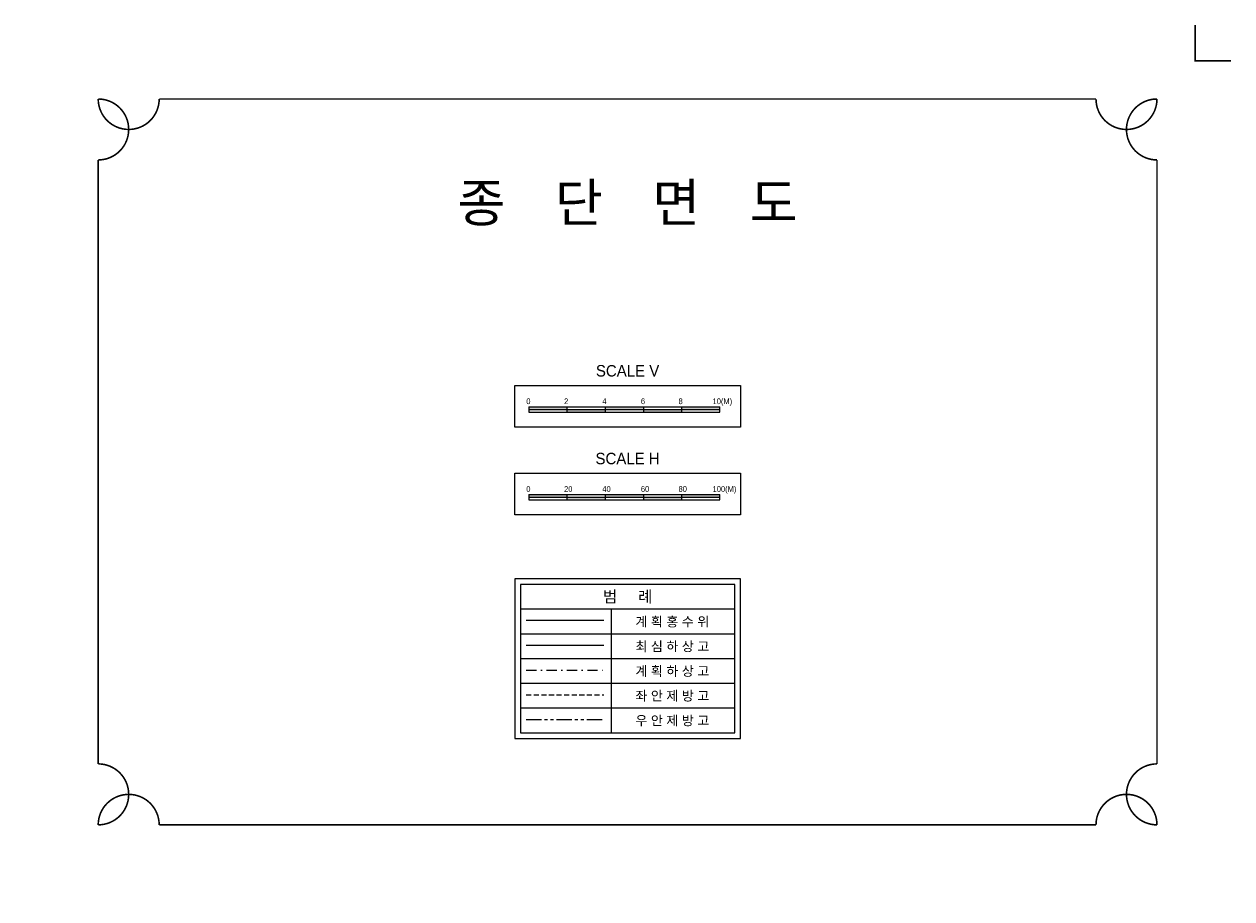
# Model space of a CAD drawing. Header units: metres. Extents: x -2 to 1691, y -14 to 5352.
# Tile 23 of 23: x 933 to 1691, y 4802 to 5352. Entities that reach past the tile are written whole.
import ezdxf
from ezdxf.enums import TextEntityAlignment as Align

# ---------------------------------------------------------------- set-up
doc = ezdxf.new("R2010")
doc.units = ezdxf.units.M
doc.header["$LTSCALE"] = 5
for name, pattern in [('CENTER', [50.8, 31.75, -6.35, 6.35, -6.35]), ('DASHDOT2', [12.7, 6.35, -3.175, 0, -3.175]), ('DASHED', [19.05, 12.7, -6.35]), ('PHANTOMX2', [127, 63.5, -12.7, 12.7, -12.7, 12.7, -12.7])]:
    doc.linetypes.add(name, pattern=pattern)
doc.layers.get('0').update_dxf_attribs({"linetype": 'CONTINUOUS'})
for name, color, linetype in [('BOX', 6, 'CONTINUOUS'), ('LT1', 4, 'CONTINUOUS'), ('계획하상', 6, 'CONTINUOUS'), ('계획홍수위', 6, 'CONTINUOUS'), ('도곽', 7, 'CONTINUOUS'), ('스케일', 7, 'CONTINUOUS'), ('우안제방고', 3, 'CONTINUOUS'), ('좌안제방고', 2, 'CONTINUOUS'), ('흙색', 7, 'CONTINUOUS')]:
    doc.layers.add(name, color=color, linetype=linetype)
doc.styles.add('CGS', font='Dotum.ttf')
doc.styles.add('굴림', font='Gulim.ttf')
doc.styles.add('돋움', font='Dotum.ttf')
doc.styles.add('돋움체', font='DotumChe.ttf')

msp = doc.modelspace()

# ---------------------------------------------------------------- linework, layer by layer
at = {"layer": 'BOX', "color": 6, "linetype": 'Continuous', "const_width": 1}
msp.add_lwpolyline([(979.03, 5074.35), (979.03, 5266.46, 1), (979.03, 5304.75, 1), (1017.31, 5304.75), (1605.54, 5304.75, 1), (1643.83, 5304.75, 1), (1643.83, 5266.46), (1643.83, 5079.15), (1643.83, 4887.04, 1), (1643.83, 4848.75, 1), (1605.54, 4848.75), (1017.31, 4848.75, 1), (979.03, 4848.75, 1), (979.03, 4887.04)], format="xyb", close=True, dxfattribs=at)
at = {"layer": 'LT1', "linetype": 'Continuous'}
msp.add_line((1247.78, 4961.53), (1296.52, 4961.53), dxfattribs=at)
at = {"layer": '계획하상', "linetype": 'DASHDOT2', "ltscale": 0.2}
msp.add_line((1247.78, 4946.01), (1296.52, 4946.01), dxfattribs=at)
at = {"layer": '계획홍수위', "linetype": 'CENTER'}
msp.add_line((1247.78, 4977.27), (1296.52, 4977.27), dxfattribs=at)
at = {"layer": '도곽', "color": 6}
for p, q in [((1378.68, 4984.15), (1244.18, 4984.15)), ((1301.02, 4984.15), (1301.02, 4906.54)), ((1378.68, 4968.63), (1244.18, 4968.63)), ((1378.68, 4953.1), (1244.18, 4953.1)), ((1378.68, 4937.58), (1244.18, 4937.58)), ((1378.68, 4922.06), (1244.18, 4922.06))]:
    msp.add_line(p, q, dxfattribs=at)
at = {"layer": '도곽'}
for points, const_width in [([(1667.83, 5351.19), (1667.83, 5328.75), (1690.27, 5328.75)], 1.15), ([(955.03, 4802.31), (955.03, 4824.75), (932.59, 4824.75)], 0.115)]:
    msp.add_lwpolyline(points, dxfattribs=dict(at, const_width=const_width))
at = {"layer": '도곽', "color": 6}
for points in [[(1240.58, 5124.84), (1382.28, 5124.84), (1382.28, 5098.61), (1240.58, 5098.61)], [(1240.58, 5069.72), (1382.28, 5069.72), (1382.28, 5043.49), (1240.58, 5043.49)], [(1382.28, 4902.94), (1382.28, 5003.27), (1240.58, 5003.27), (1240.58, 4902.94)], [(1378.68, 4906.54), (1378.68, 4999.67), (1244.18, 4999.67), (1244.18, 4906.54)]]:
    msp.add_lwpolyline(points, close=True, dxfattribs=at)
at = {"layer": '스케일', "color": 7, "linetype": 'Continuous', "ltscale": 2}
for p, q in [((1249.37, 5111.33), (1249.37, 5107.97)), ((1249.37, 5056.22), (1249.37, 5052.86))]:
    msp.add_line(p, q, dxfattribs=at)
at = {"layer": '스케일', "color": 250}
for p, q in [((1273.37, 5111.33), (1273.37, 5107.97)), ((1273.37, 5056.22), (1273.37, 5052.86))]:
    msp.add_line(p, q, dxfattribs=at)
at = {"layer": '스케일'}
for p, q in [((1297.37, 5111.33), (1297.37, 5107.97)), ((1321.37, 5111.33), (1321.37, 5107.97)), ((1345.37, 5111.33), (1345.37, 5107.97)), ((1369.37, 5107.97), (1369.37, 5111.33)), ((1249.37, 5109.65), (1369.37, 5109.65)), ((1249.37, 5054.54), (1369.37, 5054.54)), ((1297.37, 5056.22), (1297.37, 5052.86)), ((1321.37, 5056.22), (1321.37, 5052.86)), ((1345.37, 5056.22), (1345.37, 5052.86)), ((1369.37, 5052.86), (1369.37, 5056.22))]:
    msp.add_line(p, q, dxfattribs=at)
at = {"layer": '스케일', "linetype": 'Continuous', "ltscale": 2}
for p, q in [((1249.37, 5107.97), (1339.37, 5107.97)), ((1279.37, 5107.97), (1369.37, 5107.97)), ((1249.37, 5052.86), (1339.37, 5052.86)), ((1279.37, 5052.86), (1369.37, 5052.86))]:
    msp.add_line(p, q, dxfattribs=at)
at = {"layer": '스케일', "flags": 128}
for points in [[(1249.37, 5111.33), (1339.37, 5111.33), (1369.37, 5111.33)], [(1339.37, 5107.97), (1369.37, 5107.97)], [(1249.37, 5056.22), (1339.37, 5056.22), (1369.37, 5056.22)], [(1339.37, 5052.86), (1369.37, 5052.86)]]:
    msp.add_lwpolyline(points, dxfattribs=at)
at = {"layer": '스케일'}
for points in [[(1249.37, 5109.65), (1249.37, 5111.33), (1273.37, 5109.65), (1273.37, 5111.33)], [(1297.37, 5109.65), (1297.37, 5111.33), (1321.37, 5109.65), (1321.37, 5111.33)], [(1345.37, 5109.65), (1345.37, 5111.33), (1369.37, 5109.65), (1369.37, 5111.33)], [(1273.37, 5107.97), (1273.37, 5109.65), (1297.37, 5107.97), (1297.37, 5109.65)], [(1321.37, 5107.97), (1321.37, 5109.65), (1345.37, 5107.97), (1345.37, 5109.65)], [(1249.37, 5054.54), (1249.37, 5056.22), (1273.37, 5054.54), (1273.37, 5056.22)], [(1273.37, 5052.86), (1273.37, 5054.54), (1297.37, 5052.86), (1297.37, 5054.54)], [(1297.37, 5054.54), (1297.37, 5056.22), (1321.37, 5054.54), (1321.37, 5056.22)], [(1321.37, 5052.86), (1321.37, 5054.54), (1345.37, 5052.86), (1345.37, 5054.54)], [(1345.37, 5054.54), (1345.37, 5056.22), (1369.37, 5054.54), (1369.37, 5056.22)]]:
    msp.add_solid(points, dxfattribs=at)
at = {"layer": '우안제방고', "linetype": 'PHANTOMX2', "ltscale": 0.03}
msp.add_line((1247.78, 4914.96), (1296.52, 4914.96), dxfattribs=at)
at = {"layer": '좌안제방고', "linetype": 'DASHED', "ltscale": 0.05}
msp.add_line((1247.78, 4930.49), (1296.52, 4930.49), dxfattribs=at)

# ---------------------------------------------------------------- texts
at = {"style": '돋움체'}
msp.add_text('종  단  면  도', height=24, dxfattribs=at).set_placement((1311.43, 5239.62), align=Align.MIDDLE_CENTER)
at = {"layer": '도곽', "style": '돋움'}
for s, p in [('SCALE V', (1311.43, 5130.4)), ('SCALE H', (1311.43, 5075.28))]:
    msp.add_text(s, height=7.2, dxfattribs=at).set_placement(p, align=Align.CENTER)
msp.add_text('범     례', height=7.2, dxfattribs=at).set_placement((1311.43, 4992.15), align=Align.MIDDLE_CENTER)
at = {"layer": '스케일', "linetype": 'Continuous', "ltscale": 2, "style": 'CGS'}
for s, p in [('0', (1247.84, 5113.05)), ('2', (1271.56, 5113.05)), ('4', (1295.57, 5113.05)), ('6', (1319.78, 5113.05)), ('8', (1343.43, 5113.05)), ('10(M)', (1364.81, 5113.05)), ('0', (1247.84, 5057.93)), ('20', (1271.56, 5057.93)), ('40', (1295.57, 5057.93)), ('60', (1319.78, 5057.93)), ('80', (1343.43, 5057.93)), ('100(M)', (1364.81, 5057.93))]:
    msp.add_text(s, height=3.6, dxfattribs=at).set_placement(p)
at = {"layer": '흙색', "style": '굴림'}
for s, p in [('계 획 홍 수 위', (1339.52, 4976.39)), ('최 심 하 상 고', (1339.52, 4960.87)), ('계 획 하 상 고', (1339.52, 4945.34)), ('좌 안 제 방 고', (1339.52, 4929.82)), ('우 안 제 방 고', (1339.52, 4914.3))]:
    msp.add_text(s, height=6, dxfattribs=at).set_placement(p, align=Align.MIDDLE_CENTER)

doc.saveas('drawing.dxf')
